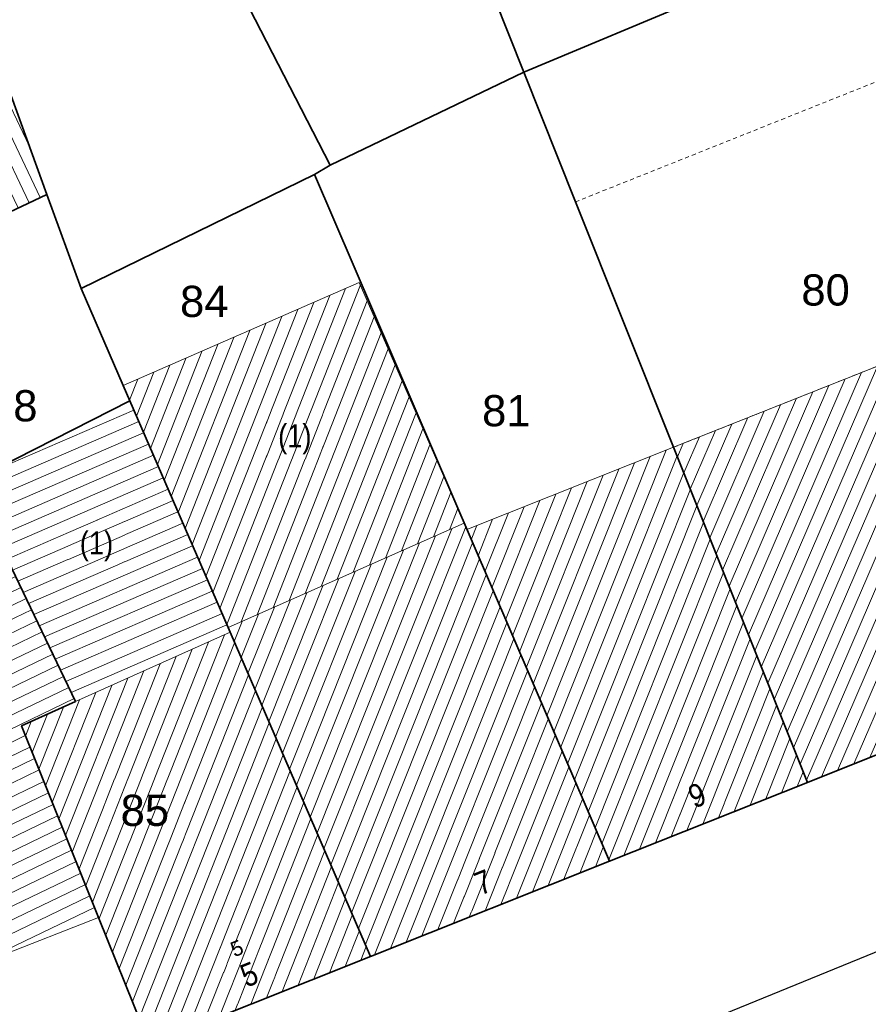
# Model space of a CAD drawing. Header units: metres. Extents: x 32365810 to 32367010, y 5620411 to 5622366.
# Tile 187 of 198: x 32366302 to 32366328, y 5622171 to 5622201. Entities that reach past the tile are written whole.
import ezdxf

# ---------------------------------------------------------------- set-up
doc = ezdxf.new("R2010")
doc.units = ezdxf.units.M
for name, pattern in [('1000.300', [0]), ('1600.1047', [0]), ('1600.2028', [0]), ('1600.2505', [0]), ('1600.2512', [0.25, 0.125, 0, 0, -0.125])]:
    doc.linetypes.add(name, pattern=pattern)
doc.layers.get('0').update_dxf_attribs({"color": 1, "linetype": 'CONTINUOUS'})
for name, color, linetype in [('Ebene 32', 7, 'CONTINUOUS'), ('Flurstücke_Grenzpunkte', 11, 'CONTINUOUS'), ('Gebäude', 31, 'CONTINUOUS'), ('Lagebezeichnungen', 12, 'CONTINUOUS'), ('Leitungen Kanalbestand (AMT 66)', 7, 'CONTINUOUS')]:
    doc.layers.add(name, color=color, linetype=linetype)
doc.styles.add('Flurstücksnummer - K 10 700', font='Arial.ttf')
doc.styles.add('Hausnummern NRW', font='Arial.ttf', dxfattribs={"width": 0.85})
doc.styles.add('Koordinaten der Kartenecken - N 6 380', font='Arial.ttf')

# ---------------------------------------------------------------- blocks, each defined once
blk = doc.blocks.new('O98')
at = {"layer": 'Gebäude', "color": 7, "linetype": '1600.2512', "lineweight": 18}
for p, q in [((32366331.245, 5622200.384), (32366318.813, 5622195.422)), ((32366332.114, 5622197.291), (32366331.245, 5622200.384)), ((32366333.902, 5622192.77), (32366332.114, 5622197.291)), ((32366318.813, 5622195.422), (32366321.794, 5622187.953)), ((32366321.794, 5622187.953), (32366333.902, 5622192.77))]:
    blk.add_line(p, q, dxfattribs=at)
blk = doc.blocks.new('O951')
at = {"layer": 'Flurstücke_Grenzpunkte', "color": 7, "linetype": '1600.2028', "lineweight": 35}
for p, q in [((32366301.088, 5622200.147), (32366293.552, 5622196.545)), ((32366302.725, 5622195.647), (32366301.088, 5622200.147)), ((32366293.552, 5622196.545), (32366288.277, 5622194.024)), ((32366297.79, 5622193.32), (32366302.725, 5622195.647)), ((32366288.277, 5622194.024), (32366287.169, 5622193.494)), ((32366287.169, 5622193.494), (32366277.446, 5622188.847)), ((32366295.458, 5622192.221), (32366297.79, 5622193.32)), ((32366289.864, 5622189.585), (32366295.458, 5622192.221)), ((32366286.675, 5622188.082), (32366289.864, 5622189.585)), ((32366277.446, 5622188.847), (32366278.962, 5622184.545)), ((32366278.962, 5622184.545), (32366286.675, 5622188.082))]:
    blk.add_line(p, q, dxfattribs=at)
at = {"layer": 'Flurstücke_Grenzpunkte', "color": 7, "lineweight": 18, "insert": (32366291.158, 5622192.975), "char_height": 0.95, "attachment_point": 8, "line_spacing_factor": 0.69, "style": 'Flurstücksnummer - K 10 700', "bg_fill": 2}
blk.add_mtext('89', dxfattribs=at)
blk = doc.blocks.new('O1171')
at = {"layer": 'Flurstücke_Grenzpunkte', "color": 7, "linetype": '1600.2028', "lineweight": 35}
for p, q in [((32366301.998, 5622214.735), (32366311.339, 5622196.535)), ((32366317.238, 5622199.369), (32366314.316, 5622206.676)), ((32366311.339, 5622196.535), (32366317.238, 5622199.369))]:
    blk.add_line(p, q, dxfattribs=at)
blk = doc.blocks.new('O1276')
at = {"layer": 'Flurstücke_Grenzpunkte', "color": 7, "linetype": '1600.2028', "lineweight": 35}
for p, q in [((32366314.316, 5622206.676), (32366322.333, 5622208.475)), ((32366323.979, 5622202.188), (32366322.333, 5622208.475)), ((32366317.238, 5622199.369), (32366314.316, 5622206.676)), ((32366317.238, 5622199.369), (32366323.979, 5622202.188))]:
    blk.add_line(p, q, dxfattribs=at)
at = {"layer": 'Flurstücke_Grenzpunkte', "color": 7, "lineweight": 18, "insert": (32366319.328536, 5622204.205485), "char_height": 0.95, "attachment_point": 5, "line_spacing_factor": 0.69, "style": 'Flurstücksnummer - K 10 700', "bg_fill": 2}
blk.add_mtext('202', dxfattribs=at)
blk = doc.blocks.new('O1285')
at = {"layer": 'Flurstücke_Grenzpunkte', "color": 7, "linetype": '1600.2028', "lineweight": 35}
for p, q in [((32366297.79, 5622193.32), (32366302.725, 5622195.647)), ((32366303.765, 5622192.787), (32366302.725, 5622195.647)), ((32366295.458, 5622192.221), (32366297.79, 5622193.32)), ((32366305.048, 5622189.827), (32366303.765, 5622192.787)), ((32366289.864, 5622189.585), (32366295.458, 5622192.221)), ((32366305.247, 5622189.366), (32366305.048, 5622189.827)), ((32366286.675, 5622188.082), (32366289.864, 5622189.585)), ((32366300.099, 5622186.742), (32366305.247, 5622189.366)), ((32366278.962, 5622184.545), (32366286.675, 5622188.082)), ((32366300.49, 5622186.08), (32366300.099, 5622186.742)), ((32366294.891, 5622183.588), (32366300.49, 5622186.08)), ((32366278.962, 5622184.545), (32366281.32, 5622177.847)), ((32366292.308, 5622182.44), (32366294.891, 5622183.588)), ((32366289.182, 5622181.05), (32366292.308, 5622182.44)), ((32366281.32, 5622177.847), (32366289.182, 5622181.05))]:
    blk.add_line(p, q, dxfattribs=at)
at = {"layer": 'Flurstücke_Grenzpunkte', "color": 7, "lineweight": 18, "insert": (32366301.7, 5622188.726), "char_height": 0.95, "attachment_point": 8, "line_spacing_factor": 0.69, "style": 'Flurstücksnummer - K 10 700', "bg_fill": 2}
blk.add_mtext('88', dxfattribs=at)
blk = doc.blocks.new('O1307')
at = {"layer": 'Flurstücke_Grenzpunkte', "color": 7, "linetype": '1600.2028', "lineweight": 35}
for p, q in [((32366330.348, 5622203.576), (32366323.979, 5622202.188)), ((32366330.348, 5622203.576), (32366331.245, 5622200.384)), ((32366317.238, 5622199.369), (32366323.979, 5622202.188)), ((32366331.245, 5622200.384), (32366332.114, 5622197.291)), ((32366317.238, 5622199.369), (32366318.813, 5622195.422)), ((32366332.114, 5622197.291), (32366333.902, 5622192.77)), ((32366318.813, 5622195.422), (32366321.794, 5622187.953)), ((32366333.902, 5622192.77), (32366337.931, 5622182.582)), ((32366321.794, 5622187.953), (32366325.864, 5622177.752)), ((32366325.864, 5622177.752), (32366337.931, 5622182.582))]:
    blk.add_line(p, q, dxfattribs=at)
at = {"layer": 'Flurstücke_Grenzpunkte', "color": 7, "lineweight": 18, "insert": (32366326.419, 5622192.25), "char_height": 0.95, "attachment_point": 8, "line_spacing_factor": 0.69, "style": 'Flurstücksnummer - K 10 700', "bg_fill": 2}
blk.add_mtext('80', dxfattribs=at)
blk = doc.blocks.new('O1450')
at = {"layer": 'Flurstücke_Grenzpunkte', "color": 7, "linetype": '1600.2028', "lineweight": 35}
for p, q in [((32366325.864, 5622177.752), (32366337.931, 5622182.582)), ((32366325.864, 5622177.752), (32366319.839, 5622175.356)), ((32366319.839, 5622175.356), (32366312.572, 5622172.461)), ((32366312.572, 5622172.461), (32366305.853, 5622169.784))]:
    blk.add_line(p, q, dxfattribs=at)
blk = doc.blocks.new('O1608')
at = {"layer": 'Flurstücke_Grenzpunkte', "color": 7, "linetype": '1600.2028', "lineweight": 35}
for p, q in [((32366301.998, 5622214.735), (32366311.339, 5622196.535)), ((32366302.725, 5622195.647), (32366301.088, 5622200.147)), ((32366310.862, 5622196.248), (32366311.339, 5622196.535)), ((32366303.765, 5622192.787), (32366310.862, 5622196.248)), ((32366303.765, 5622192.787), (32366302.725, 5622195.647))]:
    blk.add_line(p, q, dxfattribs=at)
blk = doc.blocks.new('O1642')
at = {"layer": 'Flurstücke_Grenzpunkte', "color": 7, "linetype": '1600.2028', "lineweight": 35}
for p, q in [((32366303.765, 5622192.787), (32366310.862, 5622196.248)), ((32366319.839, 5622175.356), (32366310.862, 5622196.248)), ((32366305.048, 5622189.827), (32366303.765, 5622192.787)), ((32366305.247, 5622189.366), (32366305.048, 5622189.827)), ((32366305.247, 5622189.366), (32366308.238, 5622182.464)), ((32366308.238, 5622182.464), (32366308.299, 5622182.322)), ((32366308.299, 5622182.322), (32366312.572, 5622172.461)), ((32366319.839, 5622175.356), (32366312.572, 5622172.461))]:
    blk.add_line(p, q, dxfattribs=at)
at = {"layer": 'Flurstücke_Grenzpunkte', "color": 7, "lineweight": 18, "insert": (32366307.513, 5622191.902), "char_height": 0.95, "attachment_point": 8, "line_spacing_factor": 0.69, "style": 'Flurstücksnummer - K 10 700', "bg_fill": 2}
blk.add_mtext('84', dxfattribs=at)
blk = doc.blocks.new('O1805')
at = {"layer": 'Flurstücke_Grenzpunkte', "color": 7, "linetype": '1600.2028', "lineweight": 35}
for p, q in [((32366311.339, 5622196.535), (32366317.238, 5622199.369)), ((32366317.238, 5622199.369), (32366318.813, 5622195.422)), ((32366310.862, 5622196.248), (32366311.339, 5622196.535)), ((32366319.839, 5622175.356), (32366310.862, 5622196.248)), ((32366318.813, 5622195.422), (32366321.794, 5622187.953)), ((32366321.794, 5622187.953), (32366325.864, 5622177.752)), ((32366325.864, 5622177.752), (32366319.839, 5622175.356))]:
    blk.add_line(p, q, dxfattribs=at)
at = {"layer": 'Flurstücke_Grenzpunkte', "color": 7, "lineweight": 18, "insert": (32366316.704, 5622188.577), "char_height": 0.95, "attachment_point": 8, "line_spacing_factor": 0.69, "style": 'Flurstücksnummer - K 10 700', "bg_fill": 2}
blk.add_mtext('81', dxfattribs=at)
blk = doc.blocks.new('O1871')
at = {"layer": 'Flurstücke_Grenzpunkte', "color": 7, "linetype": '1600.2028', "lineweight": 35}
for p, q in [((32366300.099, 5622186.742), (32366305.247, 5622189.366)), ((32366305.247, 5622189.366), (32366308.238, 5622182.464)), ((32366300.49, 5622186.08), (32366300.099, 5622186.742)), ((32366300.49, 5622186.08), (32366300.728, 5622186.185)), ((32366300.728, 5622186.185), (32366303.595, 5622180.212)), ((32366308.238, 5622182.464), (32366308.299, 5622182.322)), ((32366308.299, 5622182.322), (32366312.572, 5622172.461)), ((32366303.595, 5622180.212), (32366301.948, 5622179.473)), ((32366301.948, 5622179.473), (32366304.299, 5622173.641)), ((32366304.299, 5622173.641), (32366305.853, 5622169.784)), ((32366312.572, 5622172.461), (32366305.853, 5622169.784))]:
    blk.add_line(p, q, dxfattribs=at)
at = {"layer": 'Flurstücke_Grenzpunkte', "color": 7, "lineweight": 18, "insert": (32366305.704, 5622176.416), "char_height": 0.95, "attachment_point": 8, "line_spacing_factor": 0.69, "style": 'Flurstücksnummer - K 10 700', "bg_fill": 2}
blk.add_mtext('85', dxfattribs=at)
blk = doc.blocks.new('O1875')
at = {"layer": 'Flurstücke_Grenzpunkte', "color": 7, "linetype": '1600.2028', "lineweight": 35}
for p, q in [((32366294.891, 5622183.588), (32366300.49, 5622186.08)), ((32366300.49, 5622186.08), (32366300.728, 5622186.185)), ((32366300.728, 5622186.185), (32366303.595, 5622180.212)), ((32366292.308, 5622182.44), (32366294.891, 5622183.588)), ((32366289.182, 5622181.05), (32366292.308, 5622182.44)), ((32366281.32, 5622177.847), (32366289.182, 5622181.05)), ((32366303.595, 5622180.212), (32366301.948, 5622179.473)), ((32366301.948, 5622179.473), (32366304.299, 5622173.641)), ((32366283.706, 5622171.074), (32366281.32, 5622177.847)), ((32366296.455, 5622176.79), (32366292.43, 5622174.985)), ((32366296.91, 5622175.679), (32366296.455, 5622176.79)), ((32366298.647, 5622171.437), (32366296.91, 5622175.679)), ((32366292.43, 5622174.985), (32366285.529, 5622171.89)), ((32366304.299, 5622173.641), (32366305.853, 5622169.784)), ((32366285.529, 5622171.89), (32366283.706, 5622171.074)), ((32366299.931, 5622168.303), (32366298.647, 5622171.437)), ((32366305.853, 5622169.784), (32366300.239, 5622167.548)), ((32366300.239, 5622167.548), (32366299.931, 5622168.303))]:
    blk.add_line(p, q, dxfattribs=at)
at = {"layer": 'Flurstücke_Grenzpunkte', "color": 7, "lineweight": 18, "insert": (32366293.739, 5622176.691), "char_height": 0.95, "attachment_point": 8, "line_spacing_factor": 0.69, "style": 'Flurstücksnummer - K 10 700', "bg_fill": 2}
blk.add_mtext('86', dxfattribs=at)
blk = doc.blocks.new('O2013')
at = {"layer": 'Gebäude', "color": 7, "linetype": '1600.2505', "lineweight": 18}
for p, q in [((32366308.299, 5622182.322), (32366303.595, 5622180.212)), ((32366312.572, 5622172.461), (32366308.299, 5622182.322)), ((32366303.595, 5622180.212), (32366301.948, 5622179.473)), ((32366301.948, 5622179.473), (32366304.299, 5622173.641)), ((32366304.299, 5622173.641), (32366305.853, 5622169.784)), ((32366305.853, 5622169.784), (32366312.572, 5622172.461))]:
    blk.add_line(p, q, dxfattribs=at)
at = {"layer": 'Lagebezeichnungen', "color": 7, "lineweight": 18, "insert": (32366309.012, 5622171.58), "char_height": 0.7, "attachment_point": 8, "rotation": 21.7377, "line_spacing_factor": 0.69, "style": 'Hausnummern NRW', "bg_fill": 2}
blk.add_mtext('5', dxfattribs=at)
at = {"layer": 'Lagebezeichnungen', "color": 7, "lineweight": 18, "insert": (32366308.591, 5622172.49), "char_height": 0.457, "attachment_point": 8, "rotation": 21.7377, "line_spacing_factor": 0.69, "style": 'Koordinaten der Kartenecken - N 6 380', "bg_fill": 2}
blk.add_mtext('5', dxfattribs=at)
blk = doc.blocks.new('O2455')
at = {"layer": 'Gebäude', "color": 7, "linetype": '1600.2505', "lineweight": 18}
for p, q in [((32366333.902, 5622192.77), (32366321.794, 5622187.953)), ((32366337.931, 5622182.582), (32366333.902, 5622192.77)), ((32366321.794, 5622187.953), (32366325.864, 5622177.752)), ((32366325.864, 5622177.752), (32366337.931, 5622182.582))]:
    blk.add_line(p, q, dxfattribs=at)
at = {"layer": 'Lagebezeichnungen', "color": 7, "lineweight": 18, "insert": (32366331.96, 5622180.699), "char_height": 0.7, "attachment_point": 8, "rotation": 21.7376, "line_spacing_factor": 0.69, "style": 'Hausnummern NRW', "bg_fill": 2}
blk.add_mtext('11', dxfattribs=at)
blk = doc.blocks.new('O2645')
at = {"layer": 'Gebäude', "color": 7, "linetype": '1600.2505', "lineweight": 18}
for p, q in [((32366300.49, 5622186.08), (32366294.891, 5622183.588)), ((32366300.728, 5622186.185), (32366300.49, 5622186.08)), ((32366303.595, 5622180.212), (32366300.728, 5622186.185)), ((32366294.891, 5622183.588), (32366296.384, 5622180.509)), ((32366296.384, 5622180.509), (32366298.305, 5622176.307)), ((32366303.595, 5622180.212), (32366301.948, 5622179.473)), ((32366301.948, 5622179.473), (32366304.299, 5622173.641)), ((32366298.305, 5622176.307), (32366296.91, 5622175.679)), ((32366298.647, 5622171.437), (32366296.91, 5622175.679)), ((32366298.647, 5622171.437), (32366304.299, 5622173.641))]:
    blk.add_line(p, q, dxfattribs=at)
at = {"layer": 'Ebene 32', "color": 7, "lineweight": 18, "insert": (32366299.61, 5622179.066), "char_height": 0.7, "attachment_point": 8, "line_spacing_factor": 0.69, "style": 'Hausnummern NRW', "bg_fill": 2}
blk.add_mtext('(1)', dxfattribs=at)
blk = doc.blocks.new('O2757')
at = {"layer": 'Gebäude', "color": 7, "linetype": '1600.2505', "lineweight": 18}
for p, q in [((32366305.247, 5622189.366), (32366300.099, 5622186.742)), ((32366308.238, 5622182.464), (32366305.247, 5622189.366)), ((32366300.099, 5622186.742), (32366300.49, 5622186.08)), ((32366300.728, 5622186.185), (32366300.49, 5622186.08)), ((32366303.595, 5622180.212), (32366300.728, 5622186.185)), ((32366308.299, 5622182.322), (32366308.238, 5622182.464)), ((32366308.299, 5622182.322), (32366303.595, 5622180.212))]:
    blk.add_line(p, q, dxfattribs=at)
at = {"layer": 'Ebene 32', "color": 7, "lineweight": 18, "insert": (32366304.232, 5622184.481), "char_height": 0.7, "attachment_point": 8, "line_spacing_factor": 0.69, "style": 'Hausnummern NRW', "bg_fill": 2}
blk.add_mtext('(1)', dxfattribs=at)
blk = doc.blocks.new('O3033')
at = {"layer": 'Gebäude', "color": 7, "linetype": '1600.2505', "lineweight": 18}
for p, q in [((32366315.42, 5622185.641), (32366308.238, 5622182.464)), ((32366315.502, 5622185.449), (32366315.42, 5622185.641)), ((32366319.839, 5622175.356), (32366315.502, 5622185.449)), ((32366308.299, 5622182.322), (32366308.238, 5622182.464)), ((32366312.572, 5622172.461), (32366308.299, 5622182.322)), ((32366312.572, 5622172.461), (32366319.839, 5622175.356))]:
    blk.add_line(p, q, dxfattribs=at)
at = {"layer": 'Lagebezeichnungen', "color": 7, "lineweight": 18, "insert": (32366316.13, 5622174.393), "char_height": 0.7, "attachment_point": 8, "rotation": 21.7165, "line_spacing_factor": 0.69, "style": 'Hausnummern NRW', "bg_fill": 2}
blk.add_mtext('7', dxfattribs=at)
blk = doc.blocks.new('O3103')
at = {"layer": 'Gebäude', "color": 7, "linetype": '1600.2505', "lineweight": 18}
for p, q in [((32366321.794, 5622187.953), (32366315.502, 5622185.449)), ((32366321.794, 5622187.953), (32366325.864, 5622177.752)), ((32366319.839, 5622175.356), (32366315.502, 5622185.449)), ((32366319.839, 5622175.356), (32366325.864, 5622177.752))]:
    blk.add_line(p, q, dxfattribs=at)
at = {"layer": 'Lagebezeichnungen', "color": 7, "lineweight": 18, "insert": (32366322.641, 5622177.03), "char_height": 0.7, "attachment_point": 8, "rotation": 21.7377, "line_spacing_factor": 0.69, "style": 'Hausnummern NRW', "bg_fill": 2}
blk.add_mtext('9', dxfattribs=at)
blk = doc.blocks.new('O3142')
at = {"layer": 'Gebäude', "color": 7, "linetype": '1600.2505', "lineweight": 18}
for p, q in [((32366312.231, 5622192.962), (32366305.048, 5622189.827)), ((32366315.42, 5622185.641), (32366312.231, 5622192.962)), ((32366305.048, 5622189.827), (32366305.247, 5622189.366)), ((32366308.238, 5622182.464), (32366305.247, 5622189.366)), ((32366315.42, 5622185.641), (32366308.238, 5622182.464))]:
    blk.add_line(p, q, dxfattribs=at)
at = {"layer": 'Ebene 32', "color": 7, "lineweight": 18, "insert": (32366310.268, 5622187.738), "char_height": 0.7, "attachment_point": 8, "line_spacing_factor": 0.69, "style": 'Hausnummern NRW', "bg_fill": 2}
blk.add_mtext('(1)', dxfattribs=at)
blk = doc.blocks.new('O3184')
at = {"layer": 'Gebäude', "color": 7, "linetype": '1600.2505', "lineweight": 18}
for p, q in [((32366301.088, 5622200.147), (32366293.552, 5622196.545)), ((32366302.725, 5622195.647), (32366301.088, 5622200.147)), ((32366293.552, 5622196.545), (32366295.458, 5622192.221)), ((32366297.79, 5622193.32), (32366302.725, 5622195.647)), ((32366297.79, 5622193.32), (32366295.458, 5622192.221))]:
    blk.add_line(p, q, dxfattribs=at)
at = {"layer": 'Ebene 32', "color": 7, "lineweight": 18, "insert": (32366298.397, 5622196.024), "char_height": 0.7, "attachment_point": 8, "line_spacing_factor": 0.69, "style": 'Hausnummern NRW', "bg_fill": 2}
blk.add_mtext('(1)', dxfattribs=at)
blk = doc.blocks.new('*X1031')
at = {"color": 253, "linetype": '1600.1047', "lineweight": 18, "true_color": 0xb2b2b2}
for p, q in [((32366304.515238, 5622173.104302), (32366308.129447, 5622182.245946)), ((32366304.31171, 5622173.609455), (32366307.639277, 5622182.026078)), ((32366304.718766, 5622172.599148), (32366308.436922, 5622182.003711)), ((32366303.904548, 5622174.619496), (32366306.658937, 5622181.586342)), ((32366304.108131, 5622174.11448), (32366307.149107, 5622181.80621)), ((32366303.700966, 5622175.124512), (32366306.168766, 5622181.366474)), ((32366304.922294, 5622172.093995), (32366308.647781, 5622181.517101)), ((32366303.497383, 5622175.629528), (32366305.678596, 5622181.146606)), ((32366305.125822, 5622171.588842), (32366308.858641, 5622181.030491)), ((32366303.090218, 5622176.63956), (32366304.698256, 5622180.70687)), ((32366303.293801, 5622176.134544), (32366305.188426, 5622180.926738)), ((32366302.886636, 5622177.144576), (32366304.208086, 5622180.487002)), ((32366305.329351, 5622171.083688), (32366309.0695, 5622180.543881)), ((32366302.683053, 5622177.649592), (32366303.717916, 5622180.267134)), ((32366305.532879, 5622170.578535), (32366309.28036, 5622180.057271)), ((32366302.275888, 5622178.659625), (32366302.737518, 5622179.827252)), ((32366302.479471, 5622178.154609), (32366303.227721, 5622180.047204)), ((32366302.072306, 5622179.164641), (32366302.247314, 5622179.607301)), ((32366305.736407, 5622170.073382), (32366309.491219, 5622179.570661)), ((32366306.057446, 5622169.865456), (32366309.702078, 5622179.084051)), ((32366306.536085, 5622170.056156), (32366309.912938, 5622178.597441)), ((32366307.014723, 5622170.246856), (32366310.123797, 5622178.110831)), ((32366307.493362, 5622170.437557), (32366310.334657, 5622177.624221)), ((32366307.972, 5622170.628257), (32366310.545516, 5622177.137611)), ((32366308.450639, 5622170.818957), (32366310.756376, 5622176.651001)), ((32366308.929277, 5622171.009658), (32366310.967235, 5622176.164391)), ((32366309.407916, 5622171.200358), (32366311.178094, 5622175.677781)), ((32366309.886554, 5622171.391058), (32366311.388954, 5622175.191171)), ((32366310.365193, 5622171.581759), (32366311.599813, 5622174.704561)), ((32366310.843831, 5622171.772459), (32366311.810673, 5622174.217951)), ((32366311.32247, 5622171.963159), (32366312.021532, 5622173.731341)), ((32366311.801108, 5622172.153859), (32366312.232392, 5622173.24473)), ((32366312.279747, 5622172.34456), (32366312.443251, 5622172.75812))]:
    blk.add_line(p, q, dxfattribs=at)
blk = doc.blocks.new('*X1170')
at = {"color": 253, "linetype": '1600.1047', "lineweight": 18, "true_color": 0xb2b2b2}
for p, q in [((32366327.770293, 5622178.515023), (32366333.906338, 5622192.759032)), ((32366326.783517, 5622178.120051), (32366332.927406, 5622192.382271)), ((32366327.276905, 5622178.317537), (32366333.420171, 5622192.578311)), ((32366326.290129, 5622177.922564), (32366332.434641, 5622192.186232)), ((32366328.263681, 5622178.712509), (32366334.101769, 5622192.264852)), ((32366325.640903, 5622178.311169), (32366331.449111, 5622191.794152)), ((32366325.837236, 5622177.819082), (32366331.941876, 5622191.990192)), ((32366328.75707, 5622178.909995), (32366334.2972, 5622191.770671)), ((32366325.444569, 5622178.803257), (32366330.956346, 5622191.598112)), ((32366325.051903, 5622179.787431), (32366329.970816, 5622191.206033)), ((32366325.248236, 5622179.295344), (32366330.463581, 5622191.402073)), ((32366329.250458, 5622179.107481), (32366334.492632, 5622191.27649)), ((32366324.85557, 5622180.279518), (32366329.478051, 5622191.009993)), ((32366324.462903, 5622181.263693), (32366328.492521, 5622190.617914)), ((32366324.659237, 5622180.771606), (32366328.985286, 5622190.813953)), ((32366329.743846, 5622179.304967), (32366334.688063, 5622190.782309)), ((32366324.26657, 5622181.75578), (32366327.999756, 5622190.421874)), ((32366330.237234, 5622179.502453), (32366334.883494, 5622190.288128)), ((32366323.873904, 5622182.739955), (32366327.014226, 5622190.029794)), ((32366324.070237, 5622182.247867), (32366327.506991, 5622190.225834)), ((32366323.481237, 5622183.724129), (32366326.028696, 5622189.637715)), ((32366323.677571, 5622183.232042), (32366326.521461, 5622189.833755)), ((32366330.730622, 5622179.699939), (32366335.078926, 5622189.793947)), ((32366323.284904, 5622184.216216), (32366325.535931, 5622189.441675)), ((32366322.892238, 5622185.200391), (32366324.550401, 5622189.049596)), ((32366323.088571, 5622184.708304), (32366325.043166, 5622189.245635)), ((32366331.22401, 5622179.897425), (32366335.274357, 5622189.299767)), ((32366322.695904, 5622185.692478), (32366324.057636, 5622188.853556)), ((32366331.717398, 5622180.094911), (32366335.469788, 5622188.805586)), ((32366322.303238, 5622186.676653), (32366323.072106, 5622188.461476)), ((32366322.499571, 5622186.184565), (32366323.564871, 5622188.657516)), ((32366322.106905, 5622187.16874), (32366322.579341, 5622188.265437)), ((32366332.210786, 5622180.292397), (32366335.66522, 5622188.311405)), ((32366321.910572, 5622187.660827), (32366322.086576, 5622188.069397)), ((32366332.704174, 5622180.489883), (32366335.860651, 5622187.817224)), ((32366333.197562, 5622180.68737), (32366336.056083, 5622187.323043)), ((32366333.69095, 5622180.884856), (32366336.251514, 5622186.828862)), ((32366334.184339, 5622181.082342), (32366336.446945, 5622186.334682)), ((32366334.677727, 5622181.279828), (32366336.642377, 5622185.840501)), ((32366335.171115, 5622181.477314), (32366336.837808, 5622185.34632)), ((32366335.664503, 5622181.6748), (32366337.033239, 5622184.852139)), ((32366336.157891, 5622181.872286), (32366337.228671, 5622184.357958)), ((32366336.651279, 5622182.069772), (32366337.424102, 5622183.863778)), ((32366337.144667, 5622182.267258), (32366337.619533, 5622183.369597)), ((32366337.638055, 5622182.464744), (32366337.814965, 5622182.875416))]:
    blk.add_line(p, q, dxfattribs=at)
blk = doc.blocks.new('*X1227')
at = {"color": 253, "linetype": '1600.1047', "lineweight": 18, "true_color": 0xb2b2b2}
for p, q in [((32366295.035763, 5622183.289456), (32366300.791699, 5622186.052292)), ((32366295.199381, 5622182.952029), (32366300.953971, 5622185.71422)), ((32366295.362998, 5622182.614603), (32366301.116243, 5622185.376148)), ((32366295.526615, 5622182.277176), (32366301.278516, 5622185.038076)), ((32366295.690233, 5622181.93975), (32366301.440788, 5622184.700004)), ((32366295.85385, 5622181.602323), (32366301.60306, 5622184.361932)), ((32366296.017467, 5622181.264897), (32366301.765333, 5622184.02386)), ((32366296.181084, 5622180.927471), (32366301.927605, 5622183.685788)), ((32366296.344702, 5622180.590044), (32366302.089877, 5622183.347716)), ((32366296.502488, 5622180.249819), (32366302.25215, 5622183.009644)), ((32366296.658431, 5622179.908709), (32366302.414422, 5622182.671572)), ((32366296.814374, 5622179.567599), (32366302.576694, 5622182.3335)), ((32366296.970317, 5622179.226488), (32366302.738967, 5622181.995428)), ((32366297.12626, 5622178.885378), (32366302.901239, 5622181.657356)), ((32366297.282203, 5622178.544268), (32366303.063511, 5622181.319284)), ((32366297.438146, 5622178.203158), (32366303.225783, 5622180.981212)), ((32366297.594089, 5622177.862048), (32366303.388056, 5622180.64314)), ((32366297.750032, 5622177.520938), (32366303.550328, 5622180.305068)), ((32366297.905975, 5622177.179828), (32366302.067234, 5622179.177223)), ((32366298.061918, 5622176.838718), (32366302.207731, 5622178.828699)), ((32366298.217861, 5622176.497608), (32366302.348228, 5622178.480175)), ((32366296.987041, 5622175.490855), (32366302.488725, 5622178.131651)), ((32366297.12939, 5622175.143219), (32366302.629223, 5622177.783127)), ((32366297.271738, 5622174.795584), (32366302.76972, 5622177.434603)), ((32366297.414087, 5622174.447948), (32366302.910217, 5622177.086079)), ((32366297.556435, 5622174.100313), (32366303.050714, 5622176.737555)), ((32366297.698784, 5622173.752678), (32366303.191212, 5622176.389031)), ((32366297.841133, 5622173.405042), (32366303.331709, 5622176.040507)), ((32366297.983481, 5622173.057407), (32366303.472206, 5622175.691983)), ((32366298.12583, 5622172.709771), (32366303.612704, 5622175.343459)), ((32366298.268178, 5622172.362136), (32366303.753201, 5622174.994935)), ((32366298.410527, 5622172.014501), (32366303.893698, 5622174.646411)), ((32366298.552875, 5622171.666865), (32366304.034195, 5622174.297887)), ((32366300.211925, 5622172.047243), (32366304.174693, 5622173.949363))]:
    blk.add_line(p, q, dxfattribs=at)
blk = doc.blocks.new('*X1258')
at = {"color": 253, "linetype": '1600.1047', "lineweight": 18, "true_color": 0xb2b2b2}
for p, q in [((32366300.841093, 5622187.120254), (32366305.369737, 5622189.082774)), ((32366300.26455, 5622186.461707), (32366305.518845, 5622188.738693)), ((32366300.456748, 5622186.136299), (32366305.667954, 5622188.394612)), ((32366300.863037, 5622185.903669), (32366305.817062, 5622188.050531)), ((32366301.02543, 5622185.565345), (32366305.96617, 5622187.70645)), ((32366301.187823, 5622185.227021), (32366306.115279, 5622187.362369)), ((32366301.350216, 5622184.888698), (32366306.264387, 5622187.018288)), ((32366301.51261, 5622184.550374), (32366306.413496, 5622186.674207)), ((32366301.675003, 5622184.21205), (32366306.562604, 5622186.330126)), ((32366301.837396, 5622183.873726), (32366306.711712, 5622185.986045)), ((32366301.999789, 5622183.535402), (32366306.860821, 5622185.641964)), ((32366302.162182, 5622183.197078), (32366307.009929, 5622185.297883)), ((32366302.324576, 5622182.858754), (32366307.159038, 5622184.953802)), ((32366302.486969, 5622182.52043), (32366307.308146, 5622184.609721)), ((32366302.649362, 5622182.182107), (32366307.457254, 5622184.265641)), ((32366302.811755, 5622181.843783), (32366307.606363, 5622183.92156)), ((32366302.974148, 5622181.505459), (32366307.755471, 5622183.577479)), ((32366303.136542, 5622181.167135), (32366307.904579, 5622183.233398)), ((32366303.298935, 5622180.828811), (32366308.053688, 5622182.889317)), ((32366303.461328, 5622180.490487), (32366308.202796, 5622182.545236))]:
    blk.add_line(p, q, dxfattribs=at)
blk = doc.blocks.new('*X1343')
at = {"color": 253, "linetype": '1600.1047', "lineweight": 18, "true_color": 0xb2b2b2}
for p, q in [((32366311.155277, 5622175.730438), (32366315.041748, 5622185.473678)), ((32366311.365496, 5622175.245306), (32366315.467686, 5622185.529345)), ((32366310.945058, 5622176.21557), (32366314.551513, 5622185.256819)), ((32366310.734839, 5622176.700702), (32366314.061278, 5622185.039961)), ((32366311.575715, 5622174.760174), (32366315.676958, 5622185.04184)), ((32366310.314401, 5622177.670967), (32366313.080807, 5622184.606244)), ((32366310.52462, 5622177.185835), (32366313.571042, 5622184.823103)), ((32366311.785933, 5622174.275042), (32366315.886332, 5622184.554589)), ((32366310.104182, 5622178.156099), (32366312.590572, 5622184.389386)), ((32366309.683744, 5622179.126363), (32366311.610101, 5622183.955669)), ((32366309.893963, 5622178.641231), (32366312.100336, 5622184.172527)), ((32366311.996152, 5622173.78991), (32366316.095706, 5622184.067337)), ((32366309.473525, 5622179.611495), (32366311.119866, 5622183.73881)), ((32366309.263306, 5622180.096627), (32366310.629631, 5622183.521952)), ((32366312.206371, 5622173.304778), (32366316.305079, 5622183.580086)), ((32366308.842868, 5622181.066891), (32366309.64916, 5622183.088235)), ((32366309.053087, 5622180.581759), (32366310.139395, 5622183.305093)), ((32366312.41659, 5622172.819646), (32366316.514453, 5622183.092835)), ((32366308.632649, 5622181.552023), (32366309.158925, 5622182.871376)), ((32366308.42243, 5622182.037155), (32366308.668689, 5622182.654518)), ((32366312.69715, 5622172.510857), (32366316.723827, 5622182.605584)), ((32366313.177161, 5622172.702082), (32366316.9332, 5622182.118333)), ((32366313.657171, 5622172.893306), (32366317.142574, 5622181.631082)), ((32366314.137181, 5622173.084531), (32366317.351948, 5622181.14383)), ((32366314.617191, 5622173.275756), (32366317.561321, 5622180.656579)), ((32366315.097202, 5622173.46698), (32366317.770695, 5622180.169328)), ((32366315.577212, 5622173.658205), (32366317.980069, 5622179.682077)), ((32366316.057222, 5622173.84943), (32366318.189442, 5622179.194826)), ((32366316.537232, 5622174.040654), (32366318.398816, 5622178.707575)), ((32366317.017243, 5622174.231879), (32366318.60819, 5622178.220323)), ((32366317.497253, 5622174.423104), (32366318.817563, 5622177.733072)), ((32366317.977263, 5622174.614328), (32366319.026937, 5622177.245821)), ((32366318.457273, 5622174.805553), (32366319.236311, 5622176.75857)), ((32366318.937284, 5622174.996778), (32366319.445684, 5622176.271319)), ((32366319.417294, 5622175.188002), (32366319.655058, 5622175.784068))]:
    blk.add_line(p, q, dxfattribs=at)
blk = doc.blocks.new('*X1363')
at = {"color": 253, "linetype": '1600.1047', "lineweight": 18, "true_color": 0xb2b2b2}
for p, q in [((32366318.147451, 5622179.292546), (32366321.565784, 5622187.862178)), ((32366317.938078, 5622179.779797), (32366321.085867, 5622187.671187)), ((32366318.356825, 5622178.805295), (32366321.899885, 5622187.687613)), ((32366317.51933, 5622180.7543), (32366320.126033, 5622187.289206)), ((32366317.728704, 5622180.267049), (32366320.60595, 5622187.480197)), ((32366317.309957, 5622181.241551), (32366319.646116, 5622187.098216)), ((32366318.566199, 5622178.318044), (32366322.101774, 5622187.181599)), ((32366316.891209, 5622182.216053), (32366318.686283, 5622186.716235)), ((32366317.100583, 5622181.728802), (32366319.1662, 5622186.907225)), ((32366318.775572, 5622177.830793), (32366322.303664, 5622186.675586)), ((32366316.681836, 5622182.703304), (32366318.206366, 5622186.525245)), ((32366316.263089, 5622183.677807), (32366317.246532, 5622186.143264)), ((32366316.472462, 5622183.190556), (32366317.726449, 5622186.334254)), ((32366318.984946, 5622177.343542), (32366322.505553, 5622186.169572)), ((32366315.844341, 5622184.652309), (32366316.286699, 5622185.761283)), ((32366316.053715, 5622184.165058), (32366316.766616, 5622185.952273)), ((32366315.634968, 5622185.13956), (32366315.806782, 5622185.570293)), ((32366319.19432, 5622176.85629), (32366322.707443, 5622185.663559)), ((32366319.403693, 5622176.369039), (32366322.909332, 5622185.157545)), ((32366319.613067, 5622175.881788), (32366323.111222, 5622184.651531)), ((32366319.822441, 5622175.394537), (32366323.313111, 5622184.145518)), ((32366320.2809, 5622175.531733), (32366323.515001, 5622183.639504)), ((32366320.760751, 5622175.722558), (32366323.71689, 5622183.133491)), ((32366321.240602, 5622175.913384), (32366323.91878, 5622182.627477)), ((32366321.720453, 5622176.104209), (32366324.12067, 5622182.121464)), ((32366322.200304, 5622176.295034), (32366324.322559, 5622181.61545)), ((32366322.680155, 5622176.48586), (32366324.524449, 5622181.109437)), ((32366323.160005, 5622176.676685), (32366324.726338, 5622180.603423)), ((32366323.639856, 5622176.867511), (32366324.928228, 5622180.097409)), ((32366324.119707, 5622177.058336), (32366325.130117, 5622179.591396)), ((32366324.599558, 5622177.249161), (32366325.332007, 5622179.085382)), ((32366325.079409, 5622177.439987), (32366325.533896, 5622178.579369)), ((32366325.55926, 5622177.630812), (32366325.735786, 5622178.073355))]:
    blk.add_line(p, q, dxfattribs=at)
blk = doc.blocks.new('*X1372')
at = {"color": 253, "linetype": '1600.1047', "lineweight": 18, "true_color": 0xb2b2b2}
for p, q in [((32366307.986941, 5622183.043342), (32366311.815064, 5622192.780466)), ((32366308.198211, 5622182.555816), (32366312.261682, 5622192.891563)), ((32366307.564399, 5622184.018393), (32366310.842263, 5622192.35589)), ((32366307.77567, 5622183.530868), (32366311.328664, 5622192.568178)), ((32366308.633907, 5622182.639131), (32366312.473471, 5622192.405357)), ((32366307.353129, 5622184.505919), (32366310.355863, 5622192.143601)), ((32366307.141858, 5622184.993445), (32366309.869462, 5622191.931313)), ((32366309.121675, 5622182.854899), (32366312.685261, 5622191.919151)), ((32366306.719317, 5622185.968497), (32366308.896661, 5622191.506737)), ((32366306.930588, 5622185.480971), (32366309.383062, 5622191.719025)), ((32366306.508046, 5622186.456022), (32366308.410261, 5622191.294449)), ((32366309.609443, 5622183.070666), (32366312.89705, 5622191.432945)), ((32366306.085505, 5622187.431074), (32366307.437459, 5622190.869873)), ((32366306.296776, 5622186.943548), (32366307.92386, 5622191.082161)), ((32366310.097211, 5622183.286433), (32366313.10884, 5622190.94674)), ((32366305.874235, 5622187.9186), (32366306.951059, 5622190.657585)), ((32366305.662964, 5622188.406126), (32366306.464658, 5622190.445296)), ((32366310.58498, 5622183.5022), (32366313.320629, 5622190.460534)), ((32366305.240435, 5622189.381208), (32366305.491857, 5622190.02072)), ((32366305.451693, 5622188.893651), (32366305.978258, 5622190.233008)), ((32366311.072748, 5622183.717967), (32366313.532419, 5622189.974328)), ((32366311.560516, 5622183.933735), (32366313.744208, 5622189.488122)), ((32366312.048285, 5622184.149502), (32366313.955998, 5622189.001916)), ((32366312.536053, 5622184.365269), (32366314.167787, 5622188.51571)), ((32366313.023821, 5622184.581036), (32366314.379577, 5622188.029504)), ((32366313.51159, 5622184.796803), (32366314.591366, 5622187.543298)), ((32366313.999358, 5622185.01257), (32366314.803156, 5622187.057092)), ((32366314.487126, 5622185.228338), (32366315.014945, 5622186.570886)), ((32366314.974895, 5622185.444105), (32366315.226735, 5622186.08468))]:
    blk.add_line(p, q, dxfattribs=at)
blk = doc.blocks.new('*X1385')
at = {"color": 253, "linetype": '1600.1047', "lineweight": 18, "true_color": 0xb2b2b2}
for p, q in [((32366302.523598, 5622195.552033), (32366300.468777, 5622199.851029)), ((32366302.187162, 5622197.12548), (32366300.807116, 5622200.012745)), ((32366301.845221, 5622195.232158), (32366299.792101, 5622199.527596)), ((32366302.18441, 5622195.392095), (32366300.130439, 5622199.689312)), ((32366301.506032, 5622195.07222), (32366299.453762, 5622199.365879)), ((32366300.827655, 5622194.752345), (32366298.777086, 5622199.042447)), ((32366301.166844, 5622194.912283), (32366299.115424, 5622199.204163)), ((32366300.149278, 5622194.43247), (32366298.100409, 5622198.719014)), ((32366300.488467, 5622194.592408), (32366298.438748, 5622198.88073)), ((32366299.470901, 5622194.112595), (32366297.423733, 5622198.395581)), ((32366299.81009, 5622194.272533), (32366297.762071, 5622198.557298)), ((32366298.792524, 5622193.79272), (32366296.747056, 5622198.072148)), ((32366299.131713, 5622193.952657), (32366297.085394, 5622198.233865)), ((32366298.114147, 5622193.472845), (32366296.070379, 5622197.748716)), ((32366298.453335, 5622193.632782), (32366296.408718, 5622197.910432)), ((32366297.774957, 5622193.312911), (32366295.732041, 5622197.586999)), ((32366297.096511, 5622192.99318), (32366295.055364, 5622197.263567)), ((32366297.435734, 5622193.153045), (32366295.393703, 5622197.425283)), ((32366296.418065, 5622192.673449), (32366294.378688, 5622196.940134)), ((32366296.757288, 5622192.833314), (32366294.717026, 5622197.10185)), ((32366295.739619, 5622192.353718), (32366293.702011, 5622196.616701)), ((32366296.078842, 5622192.513583), (32366294.040349, 5622196.778417))]:
    blk.add_line(p, q, dxfattribs=at)

msp = doc.modelspace()

# ---------------------------------------------------------------- block references
at = {"layer": 'Flurstücke_Grenzpunkte', "color": 7, "true_color": 0xffffff}
msp.add_blockref('O951', (0, 0), dxfattribs=at)
at = {"layer": 'Gebäude', "color": 7, "true_color": 0xffffff}
msp.add_blockref('O98', (0, 0), dxfattribs=at)

# ---------------------------------------------------------------- next in the draw order: block references
at = {"layer": 'Flurstücke_Grenzpunkte', "color": 7, "true_color": 0xffffff}
for name in ['O1171', 'O1285']:
    msp.add_blockref(name, (0, 0), dxfattribs=at)

# ---------------------------------------------------------------- next in the draw order: block references
msp.add_blockref('O1276', (0, 0), dxfattribs=at)

# ---------------------------------------------------------------- next in the draw order: block references
msp.add_blockref('O1307', (0, 0), dxfattribs=at)

# ---------------------------------------------------------------- next in the draw order: block references
msp.add_blockref('O1450', (0, 0), dxfattribs=at)

# ---------------------------------------------------------------- next in the draw order: block references
msp.add_blockref('O1608', (0, 0), dxfattribs=at)

# ---------------------------------------------------------------- next in the draw order: block references
msp.add_blockref('O1642', (0, 0), dxfattribs=at)
at = {"layer": 'Gebäude', "color": 7, "true_color": 0xffffff}
msp.add_blockref('O3184', (0, 0), dxfattribs=at)

# ---------------------------------------------------------------- next in the draw order: block references
at = {"layer": 'Flurstücke_Grenzpunkte', "color": 7, "true_color": 0xffffff}
msp.add_blockref('O1805', (0, 0), dxfattribs=at)
at = {"layer": 'Gebäude', "color": 7, "true_color": 0xffffff}
msp.add_blockref('*X1385', (0, 0), dxfattribs=at)

# ---------------------------------------------------------------- next in the draw order: block references
at = {"layer": 'Flurstücke_Grenzpunkte', "color": 7, "true_color": 0xffffff}
msp.add_blockref('O1871', (0, 0), dxfattribs=at)
at = {"layer": 'Gebäude', "color": 7, "true_color": 0xffffff}
msp.add_blockref('O2455', (0, 0), dxfattribs=at)

# ---------------------------------------------------------------- next in the draw order: block references
at = {"layer": 'Flurstücke_Grenzpunkte', "color": 7, "true_color": 0xffffff}
msp.add_blockref('O1875', (0, 0), dxfattribs=at)

# ---------------------------------------------------------------- next in the draw order: block references
at = {"layer": 'Gebäude', "color": 7, "true_color": 0xffffff}
msp.add_blockref('O2013', (0, 0), dxfattribs=at)

# ---------------------------------------------------------------- next in the draw order: block references
msp.add_blockref('O2645', (0, 0), dxfattribs=at)

# ---------------------------------------------------------------- next in the draw order: block references
msp.add_blockref('O2757', (0, 0), dxfattribs=at)

# ---------------------------------------------------------------- next in the draw order: block references
for name in ['*X1227', 'O3033']:
    msp.add_blockref(name, (0, 0), dxfattribs=at)

# ---------------------------------------------------------------- next in the draw order: block references
for name in ['O3103', '*X1031']:
    msp.add_blockref(name, (0, 0), dxfattribs=at)

# ---------------------------------------------------------------- next in the draw order: linework, layer by layer
at = {"layer": 'Leitungen Kanalbestand (AMT 66)', "color": 200, "linetype": '1000.300', "lineweight": 25, "true_color": 0xd600ff}
msp.add_line((32366295.692489, 5622159.447334, 58.157), (32366340.944704, 5622177.890712), dxfattribs=at)

# ---------------------------------------------------------------- next in the draw order: block references
at = {"layer": 'Gebäude', "color": 7, "true_color": 0xffffff}
for name in ['O3142', '*X1170', '*X1363']:
    msp.add_blockref(name, (0, 0), dxfattribs=at)

# ---------------------------------------------------------------- next in the draw order: block references
for name in ['*X1372', '*X1258', '*X1343']:
    msp.add_blockref(name, (0, 0), dxfattribs=at)

doc.saveas('drawing.dxf')
